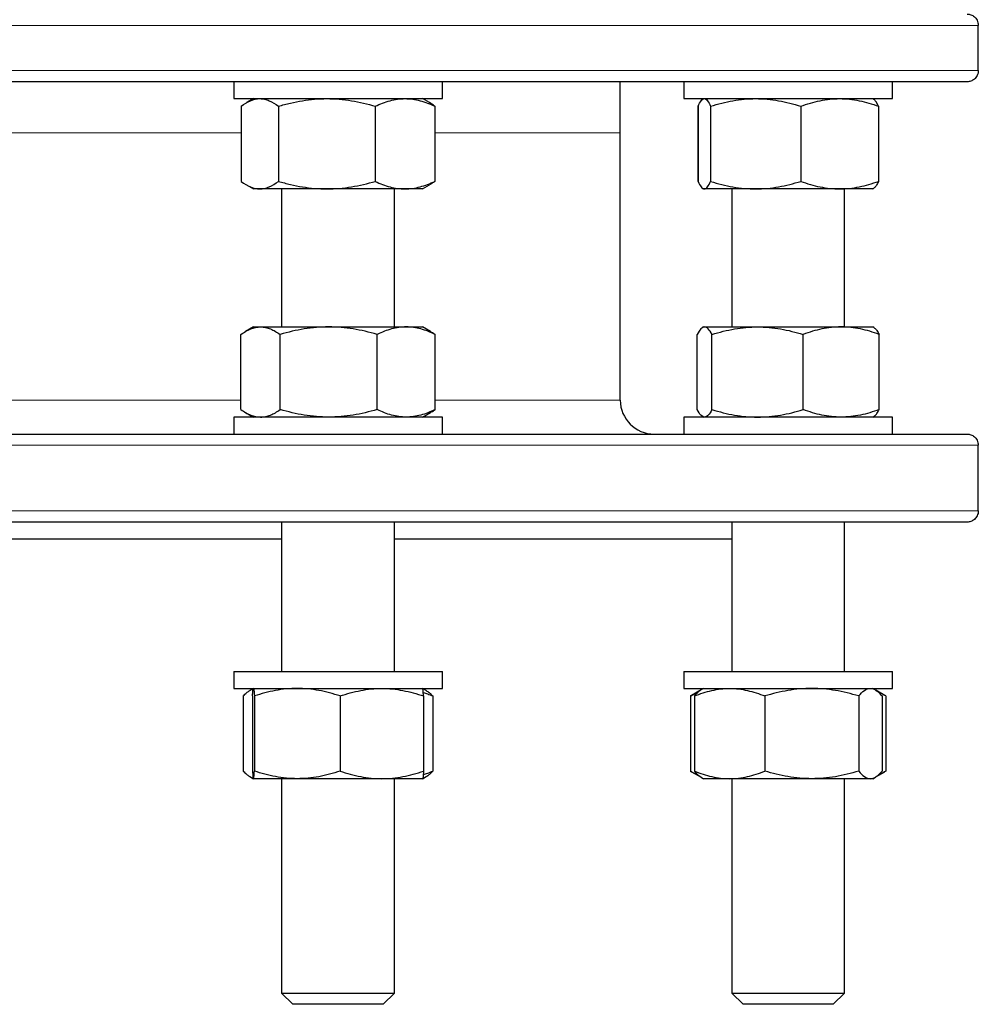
# Model space of a CAD drawing. Header units: millimetres. Extents: x 195 to 1027, y 66 to 856.
# Tile 2 of 7: x 370 to 540, y 66 to 240. Entities that reach past the tile are written whole.
import ezdxf

# ---------------------------------------------------------------- set-up
doc = ezdxf.new("R2010")
doc.units = ezdxf.units.MM

msp = doc.modelspace()

# ---------------------------------------------------------------- linework, layer by layer
at = {"color": 8, "linetype": 'Continuous', "lineweight": 18}
for p, q in [((540.42, 239.14), (200.46, 239.14)), ((200.46, 231.14), (540.42, 231.14)), ((370.44, 220.08), (331.17, 220.08)), ((409.72, 220.08), (370.44, 220.08)), ((476.94, 220.08), (444.06, 220.08)), ((331.12, 172.68), (409.67, 172.68)), ((444.1, 172.68), (476.94, 172.68)), ((540.42, 164.68), (200.46, 164.68)), ((200.46, 153.08), (540.42, 153.08))]:
    msp.add_line(p, q, dxfattribs=at)
at = {"color": 7, "linetype": 'Continuous', "lineweight": 25}
for p, q in [((540.42, 231.14), (540.42, 239.14)), ((538.44, 229.14), (202.44, 229.14)), ((408.39, 229.14), (408.39, 226.14)), ((445.39, 226.14), (445.39, 229.14)), ((476.94, 220.08), (476.94, 229.14)), ((488.21, 229.14), (488.21, 226.14)), ((525.21, 226.14), (525.21, 229.14)), ((408.39, 226.14), (445.39, 226.14)), ((411.89, 226.14), (410.66, 225.43)), ((443.12, 225.43), (441.89, 226.14)), ((488.21, 226.14), (525.21, 226.14)), ((491.71, 226.14), (491.58, 226.06)), ((521.85, 226.06), (521.71, 226.14)), ((521.85, 226.06), (521.85, 226.06)), ((409.72, 224.8), (409.72, 211.48)), ((416.33, 224.8), (416.33, 211.48)), ((433.5, 224.8), (433.5, 211.48)), ((444.06, 224.8), (444.06, 211.48)), ((490.7, 224.8), (490.72, 224.8)), ((490.7, 224.8), (490.7, 211.48)), ((490.72, 224.8), (490.72, 211.48)), ((492.96, 224.8), (492.96, 211.48)), ((508.96, 224.8), (508.96, 211.48)), ((522.71, 224.8), (522.71, 211.48)), ((522.72, 224.8), (522.72, 211.48)), ((476.94, 172.68), (476.94, 220.08)), ((490.7, 211.48), (490.72, 211.48)), ((410.66, 210.85), (411.89, 210.14)), ((413.02, 210.14), (411.89, 210.14)), ((424.91, 210.14), (413.02, 210.14)), ((416.89, 210.14), (416.89, 185.68)), ((438.78, 210.14), (424.91, 210.14)), ((436.89, 185.68), (436.89, 210.14)), ((441.89, 210.14), (438.78, 210.14)), ((441.89, 210.14), (443.12, 210.85)), ((491.58, 210.22), (491.71, 210.14)), ((491.84, 210.14), (491.71, 210.14)), ((500.96, 210.14), (491.84, 210.14)), ((496.71, 210.14), (496.71, 185.68)), ((515.83, 210.14), (500.96, 210.14)), ((521.71, 210.14), (515.83, 210.14)), ((516.71, 185.68), (516.71, 210.14)), ((521.71, 210.14), (521.85, 210.22)), ((521.85, 210.22), (521.85, 210.22)), ((411.89, 185.68), (410.51, 184.88)), ((411.89, 185.68), (413.15, 185.68)), ((413.15, 185.68), (425.24, 185.68)), ((425.24, 185.68), (438.98, 185.68)), ((438.98, 185.68), (441.89, 185.68)), ((443.27, 184.88), (441.89, 185.68)), ((491.71, 185.68), (491.54, 185.58)), ((491.71, 185.68), (491.89, 185.68)), ((491.89, 185.68), (501.27, 185.68)), ((501.27, 185.68), (516.09, 185.68)), ((516.09, 185.68), (521.71, 185.68)), ((521.89, 185.58), (521.71, 185.68)), ((409.67, 171.02), (409.67, 184.34)), ((416.63, 171.02), (416.63, 184.34)), ((433.85, 171.02), (433.85, 184.34)), ((444.1, 171.02), (444.1, 184.34)), ((490.58, 171.02), (490.58, 184.34)), ((493.2, 171.02), (493.2, 184.34)), ((509.34, 171.02), (509.34, 184.34)), ((522.85, 171.02), (522.85, 184.34)), ((408.39, 169.68), (408.39, 166.68)), ((442.79, 169.68), (408.39, 169.68)), ((410.51, 170.48), (411.89, 169.68)), ((441.89, 169.68), (443.27, 170.48)), ((445.39, 169.68), (442.79, 169.68)), ((445.39, 166.68), (445.39, 169.68)), ((488.21, 169.68), (488.21, 166.68)), ((525.21, 169.68), (488.21, 169.68)), ((491.54, 169.78), (491.71, 169.68)), ((521.71, 169.68), (521.89, 169.78)), ((525.21, 166.68), (525.21, 169.68)), ((202.44, 166.68), (538.44, 166.68)), ((540.42, 153.08), (540.42, 164.68)), ((538.44, 151.08), (202.44, 151.08)), ((416.89, 151.08), (416.89, 124.58)), ((436.89, 124.58), (436.89, 151.08)), ((496.71, 151.08), (496.71, 124.58)), ((516.71, 124.58), (516.71, 151.08)), ((324, 148.08), (416.89, 148.08)), ((436.89, 148.08), (496.71, 148.08)), ((408.39, 124.58), (408.39, 121.58)), ((408.39, 124.58), (445.39, 124.58)), ((445.39, 121.58), (445.39, 124.58)), ((488.21, 124.58), (488.21, 121.58)), ((488.21, 124.58), (493.12, 124.58)), ((493.12, 124.58), (525.21, 124.58)), ((525.21, 121.58), (525.21, 124.58)), ((408.39, 121.58), (445.39, 121.58)), ((411.89, 121.58), (411.27, 121.22)), ((442.51, 121.22), (441.89, 121.58)), ((488.21, 121.58), (493.12, 121.58)), ((491.26, 121.32), (489.59, 120.35)), ((491.71, 121.58), (491.26, 121.32)), ((493.12, 121.58), (525.21, 121.58)), ((522.17, 121.32), (521.71, 121.58)), ((523.84, 120.35), (522.28, 121.25)), ((410.07, 120.24), (410.07, 106.92)), ((411.72, 120.24), (411.72, 106.92)), ((412.07, 120.24), (412.07, 106.92)), ((427.24, 120.24), (427.24, 106.92)), ((442.06, 120.24), (442.06, 106.92)), ((443.71, 120.24), (443.71, 106.92)), ((489.59, 120.35), (489.4, 120.24)), ((489.4, 120.24), (489.4, 106.92)), ((490.08, 120.24), (490.08, 106.92)), ((502.57, 120.24), (502.57, 106.92)), ((519.21, 120.24), (519.21, 106.92)), ((523.35, 120.24), (523.35, 106.92)), ((524.03, 120.24), (524.03, 106.92)), ((489.59, 106.81), (489.4, 106.92)), ((489.59, 106.81), (491.26, 105.84)), ((522.28, 105.91), (523.84, 106.81)), ((411.27, 105.94), (411.89, 105.58)), ((419.65, 105.58), (411.89, 105.58)), ((416.89, 105.58), (416.89, 67.58)), ((434.65, 105.58), (419.65, 105.58)), ((441.88, 105.58), (434.65, 105.58)), ((436.89, 67.58), (436.89, 105.58)), ((441.89, 105.58), (442.51, 105.94)), ((491.26, 105.84), (491.71, 105.58)), ((496.32, 105.58), (491.71, 105.58)), ((510.89, 105.58), (496.32, 105.58)), ((496.71, 105.58), (496.71, 67.58)), ((521.28, 105.58), (510.89, 105.58)), ((516.71, 67.58), (516.71, 105.58)), ((521.71, 105.58), (521.28, 105.58)), ((521.71, 105.58), (522.17, 105.84)), ((416.89, 67.58), (418.89, 65.58)), ((416.89, 67.58), (436.89, 67.58)), ((434.89, 65.58), (436.89, 67.58)), ((496.71, 67.58), (498.71, 65.58)), ((496.71, 67.58), (516.71, 67.58)), ((514.71, 65.58), (516.71, 67.58)), ((434.89, 65.58), (418.89, 65.58)), ((514.71, 65.58), (498.71, 65.58))]:
    msp.add_line(p, q, dxfattribs=at)
msp.add_arc((482.94, 172.68), 6, 180, 270, dxfattribs=at)
for points, knots in [([(538.44, 241.14), (538.55, 241.14), (538.66, 241.13), (538.89, 241.09), (539, 241.06), (539.21, 240.99), (539.32, 240.94), (539.53, 240.82), (539.63, 240.75), (539.82, 240.59), (539.91, 240.49), (540.08, 240.28), (540.15, 240.16), (540.28, 239.9), (540.33, 239.76), (540.4, 239.46), (540.42, 239.3), (540.42, 239.14)], [0, 0, 0, 0, 0.125, 0.125, 0.25, 0.25, 0.375, 0.375, 0.5, 0.5, 0.625, 0.625, 0.75, 0.75, 0.875, 0.875, 1, 1, 1, 1]), ([(540.42, 231.14), (540.42, 230.98), (540.41, 230.82), (540.33, 230.52), (540.28, 230.38), (540.15, 230.12), (540.08, 230), (539.91, 229.79), (539.82, 229.69), (539.53, 229.45), (539.32, 229.33), (538.89, 229.18), (538.66, 229.14), (538.44, 229.14)], [0, 0, 0, 0, 0.125, 0.125, 0.25, 0.25, 0.375, 0.375, 0.5, 0.5, 0.75, 0.75, 1, 1, 1, 1]), ([(409.72, 224.8), (410.26, 225.21), (410.8, 225.55), (411.9, 226.01), (412.46, 226.14), (413.02, 226.14)], [0, 0, 0, 0, 0.5, 0.5, 1, 1, 1, 1]), ([(413.02, 226.14), (413.3, 226.14), (413.59, 226.11), (414.14, 225.99), (414.42, 225.9), (415.25, 225.55), (415.79, 225.21), (416.33, 224.8)], [0, 0, 0, 0, 0.25, 0.25, 0.5, 0.5, 1, 1, 1, 1]), ([(416.33, 224.8), (417.03, 225), (417.73, 225.19), (419.16, 225.52), (419.87, 225.66), (422.02, 226.01), (423.46, 226.14), (424.91, 226.14)], [0, 0, 0, 0, 0.25, 0.25, 0.5, 0.5, 1, 1, 1, 1]), ([(424.91, 226.14), (425.64, 226.14), (426.37, 226.11), (427.83, 225.99), (428.55, 225.89), (430.7, 225.54), (432.11, 225.2), (433.5, 224.8)], [0, 0, 0, 0, 0.25, 0.25, 0.5, 0.5, 1, 1, 1, 1]), ([(433.5, 224.8), (434.36, 225.21), (435.23, 225.55), (436.99, 226.01), (437.88, 226.14), (438.78, 226.14)], [0, 0, 0, 0, 0.5, 0.5, 1, 1, 1, 1]), ([(438.78, 226.14), (439.23, 226.14), (439.68, 226.11), (440.57, 225.99), (441.01, 225.9), (442.33, 225.55), (443.2, 225.21), (444.06, 224.8)], [0, 0, 0, 0, 0.25, 0.25, 0.5, 0.5, 1, 1, 1, 1]), ([(444.06, 224.8), (443.88, 224.93), (443.57, 225.16), (443.25, 225.35), (443.12, 225.43)], [0, 0, 0, 0, 0.570402, 1, 1, 1, 1]), ([(490.72, 224.8), (490.9, 225.21), (491.09, 225.55), (491.46, 226.01), (491.65, 226.14), (491.84, 226.14)], [0, 0, 0, 0, 0.5, 0.5, 1, 1, 1, 1]), ([(491.84, 226.14), (491.94, 226.14), (492.03, 226.11), (492.22, 225.99), (492.31, 225.9), (492.59, 225.55), (492.78, 225.21), (492.96, 224.8)], [0, 0, 0, 0, 0.25, 0.25, 0.5, 0.5, 1, 1, 1, 1]), ([(492.96, 224.8), (494.27, 225.21), (495.59, 225.55), (498.25, 226.01), (499.6, 226.14), (500.96, 226.14)], [0, 0, 0, 0, 0.5, 0.5, 1, 1, 1, 1]), ([(500.96, 226.14), (501.64, 226.14), (502.32, 226.11), (503.67, 225.99), (504.34, 225.9), (506.34, 225.55), (507.65, 225.21), (508.96, 224.8)], [0, 0, 0, 0, 0.25, 0.25, 0.5, 0.5, 1, 1, 1, 1]), ([(508.96, 224.8), (509.52, 225), (510.08, 225.19), (511.22, 225.52), (511.79, 225.66), (513.52, 226.01), (514.67, 226.14), (515.83, 226.14)], [0, 0, 0, 0, 0.25, 0.25, 0.5, 0.5, 1, 1, 1, 1]), ([(515.83, 226.14), (516.41, 226.14), (517, 226.11), (518.17, 225.99), (518.75, 225.89), (520.47, 225.54), (521.6, 225.2), (522.71, 224.8)], [0, 0, 0, 0, 0.25, 0.25, 0.5, 0.5, 1, 1, 1, 1]), ([(522.71, 224.8), (522.65, 224.93), (522.53, 225.19), (522.34, 225.52), (522.16, 225.78), (521.99, 225.97), (521.88, 226.03), (521.84, 226.06)], [0, 0, 0, 0, 0.212483, 0.425027, 0.63746, 0.853905, 1, 1, 1, 1]), ([(409.72, 211.48), (410.26, 211.07), (410.8, 210.73), (411.9, 210.27), (412.46, 210.14), (413.02, 210.14)], [0, 0, 0, 0, 0.5, 0.5, 1, 1, 1, 1]), ([(413.02, 210.14), (413.3, 210.14), (413.59, 210.17), (414.14, 210.29), (414.42, 210.39), (415.25, 210.74), (415.79, 211.07), (416.33, 211.48)], [0, 0, 0, 0, 0.25, 0.25, 0.5, 0.5, 1, 1, 1, 1]), ([(416.33, 211.48), (417.03, 211.28), (417.73, 211.09), (419.16, 210.76), (419.87, 210.62), (422.02, 210.27), (423.46, 210.14), (424.91, 210.14)], [0, 0, 0, 0, 0.25, 0.25, 0.5, 0.5, 1, 1, 1, 1]), ([(424.91, 210.14), (425.64, 210.14), (426.37, 210.17), (427.83, 210.3), (428.55, 210.39), (430.7, 210.74), (432.11, 211.08), (433.5, 211.48)], [0, 0, 0, 0, 0.25, 0.25, 0.5, 0.5, 1, 1, 1, 1]), ([(433.5, 211.48), (434.36, 211.07), (435.23, 210.73), (436.99, 210.27), (437.88, 210.14), (438.78, 210.14)], [0, 0, 0, 0, 0.5, 0.5, 1, 1, 1, 1]), ([(438.78, 210.14), (439.23, 210.14), (439.68, 210.17), (440.57, 210.29), (441.01, 210.39), (442.33, 210.74), (443.2, 211.07), (444.06, 211.48)], [0, 0, 0, 0, 0.25, 0.25, 0.5, 0.5, 1, 1, 1, 1]), ([(444.06, 211.48), (443.88, 211.35), (443.57, 211.12), (443.25, 210.93), (443.12, 210.86)], [0, 0, 0, 0, 0.5704022, 1, 1, 1, 1]), ([(490.72, 211.48), (490.9, 211.07), (491.09, 210.73), (491.46, 210.27), (491.65, 210.14), (491.84, 210.14)], [0, 0, 0, 0, 0.5, 0.5, 1, 1, 1, 1]), ([(491.84, 210.14), (491.94, 210.14), (492.03, 210.17), (492.22, 210.29), (492.31, 210.39), (492.59, 210.74), (492.78, 211.07), (492.96, 211.48)], [0, 0, 0, 0, 0.25, 0.25, 0.5, 0.5, 1, 1, 1, 1]), ([(492.96, 211.48), (494.27, 211.07), (495.59, 210.73), (498.25, 210.27), (499.6, 210.14), (500.96, 210.14)], [0, 0, 0, 0, 0.5, 0.5, 1, 1, 1, 1]), ([(500.96, 210.14), (501.64, 210.14), (502.32, 210.17), (503.67, 210.29), (504.34, 210.39), (506.34, 210.74), (507.65, 211.07), (508.96, 211.48)], [0, 0, 0, 0, 0.25, 0.25, 0.5, 0.5, 1, 1, 1, 1]), ([(508.96, 211.48), (509.52, 211.28), (510.08, 211.09), (511.22, 210.76), (511.79, 210.62), (513.52, 210.27), (514.67, 210.14), (515.83, 210.14)], [0, 0, 0, 0, 0.25, 0.25, 0.5, 0.5, 1, 1, 1, 1]), ([(515.83, 210.14), (516.41, 210.14), (517, 210.17), (518.17, 210.3), (518.75, 210.39), (520.47, 210.74), (521.6, 211.08), (522.71, 211.48)], [0, 0, 0, 0, 0.25, 0.25, 0.5, 0.5, 1, 1, 1, 1]), ([(522.71, 211.48), (522.65, 211.35), (522.53, 211.09), (522.34, 210.76), (522.16, 210.5), (521.99, 210.31), (521.88, 210.25), (521.84, 210.22)], [0, 0, 0, 0, 0.212483, 0.425027, 0.63746, 0.853905, 1, 1, 1, 1]), ([(409.67, 184.34), (409.96, 184.54), (410.24, 184.73), (410.82, 185.06), (411.11, 185.2), (411.98, 185.55), (412.57, 185.68), (413.15, 185.68)], [0, 0, 0, 0, 0.25, 0.25, 0.5, 0.5, 1, 1, 1, 1]), ([(413.15, 185.68), (413.45, 185.68), (413.74, 185.65), (414.34, 185.52), (414.63, 185.43), (415.5, 185.08), (416.07, 184.74), (416.63, 184.34)], [0, 0, 0, 0, 0.25, 0.25, 0.5, 0.5, 1, 1, 1, 1]), ([(425.24, 185.68), (424.51, 185.68), (423.78, 185.65), (422.33, 185.52), (421.61, 185.43), (419.46, 185.08), (418.04, 184.75), (416.63, 184.34)], [0, 0, 0, 0, 0.25, 0.25, 0.5, 0.5, 1, 1, 1, 1]), ([(433.85, 184.34), (432.44, 184.75), (431.02, 185.08), (428.16, 185.55), (426.71, 185.68), (425.24, 185.68)], [0, 0, 0, 0, 0.5, 0.5, 1, 1, 1, 1]), ([(438.98, 185.68), (438.54, 185.68), (438.11, 185.65), (437.24, 185.52), (436.81, 185.43), (435.53, 185.08), (434.69, 184.75), (433.85, 184.34)], [0, 0, 0, 0, 0.25, 0.25, 0.5, 0.5, 1, 1, 1, 1]), ([(444.1, 184.34), (443.27, 184.75), (442.42, 185.08), (440.71, 185.55), (439.85, 185.68), (438.98, 185.68)], [0, 0, 0, 0, 0.5, 0.5, 1, 1, 1, 1]), ([(491.89, 185.68), (491.78, 185.68), (491.66, 185.65), (491.44, 185.52), (491.33, 185.43), (491.01, 185.08), (490.79, 184.75), (490.58, 184.34)], [0, 0, 0, 0, 0.25, 0.25, 0.5, 0.5, 1, 1, 1, 1]), ([(493.2, 184.34), (492.98, 184.75), (492.77, 185.08), (492.33, 185.55), (492.11, 185.68), (491.89, 185.68)], [0, 0, 0, 0, 0.5, 0.5, 1, 1, 1, 1]), ([(493.2, 184.34), (493.85, 184.54), (494.52, 184.73), (495.86, 185.06), (496.53, 185.2), (498.55, 185.55), (499.9, 185.68), (501.27, 185.68)], [0, 0, 0, 0, 0.25, 0.25, 0.5, 0.5, 1, 1, 1, 1]), ([(501.27, 185.68), (501.95, 185.68), (502.63, 185.65), (504.01, 185.52), (504.69, 185.43), (506.71, 185.08), (508.03, 184.74), (509.34, 184.34)], [0, 0, 0, 0, 0.25, 0.25, 0.5, 0.5, 1, 1, 1, 1]), ([(516.09, 185.68), (515.52, 185.68), (514.94, 185.65), (513.8, 185.52), (513.24, 185.43), (511.55, 185.08), (510.44, 184.75), (509.34, 184.34)], [0, 0, 0, 0, 0.25, 0.25, 0.5, 0.5, 1, 1, 1, 1]), ([(522.85, 184.34), (521.75, 184.75), (520.63, 185.08), (518.38, 185.55), (517.25, 185.68), (516.09, 185.68)], [0, 0, 0, 0, 0.5, 0.5, 1, 1, 1, 1]), ([(521.89, 185.57), (521.94, 185.54), (522.06, 185.47), (522.25, 185.28), (522.45, 185.02), (522.65, 184.71), (522.79, 184.46), (522.85, 184.34)], [0, 0, 0, 0, 0.156708, 0.364678, 0.576406, 0.78823, 1, 1, 1, 1]), ([(443.27, 184.87), (443.34, 184.83), (443.62, 184.68), (443.9, 184.49), (444.1, 184.34)], [0, 0, 0, 0, 0.245669, 1, 1, 1, 1]), ([(409.67, 171.02), (409.96, 170.81), (410.24, 170.63), (410.82, 170.3), (411.11, 170.15), (411.98, 169.8), (412.57, 169.68), (413.15, 169.68)], [0, 0, 0, 0, 0.25, 0.25, 0.5, 0.5, 1, 1, 1, 1]), ([(413.15, 169.68), (413.45, 169.68), (413.74, 169.71), (414.34, 169.83), (414.63, 169.92), (415.5, 170.28), (416.07, 170.61), (416.63, 171.02)], [0, 0, 0, 0, 0.25, 0.25, 0.5, 0.5, 1, 1, 1, 1]), ([(425.24, 169.68), (424.51, 169.68), (423.78, 169.71), (422.33, 169.83), (421.61, 169.92), (419.46, 170.27), (418.04, 170.61), (416.63, 171.02)], [0, 0, 0, 0, 0.25, 0.25, 0.5, 0.5, 1, 1, 1, 1]), ([(433.85, 171.02), (432.44, 170.61), (431.02, 170.27), (428.16, 169.81), (426.71, 169.68), (425.24, 169.68)], [0, 0, 0, 0, 0.5, 0.5, 1, 1, 1, 1]), ([(438.98, 169.68), (438.54, 169.68), (438.11, 169.71), (437.24, 169.83), (436.81, 169.92), (435.53, 170.27), (434.69, 170.61), (433.85, 171.02)], [0, 0, 0, 0, 0.25, 0.25, 0.5, 0.5, 1, 1, 1, 1]), ([(444.1, 171.02), (443.27, 170.61), (442.42, 170.27), (440.71, 169.81), (439.85, 169.68), (438.98, 169.68)], [0, 0, 0, 0, 0.5, 0.5, 1, 1, 1, 1]), ([(443.27, 170.48), (443.34, 170.52), (443.62, 170.67), (443.9, 170.87), (444.1, 171.02)], [0, 0, 0, 0, 0.245669, 1, 1, 1, 1]), ([(491.89, 169.68), (491.78, 169.68), (491.66, 169.71), (491.44, 169.83), (491.33, 169.92), (491.01, 170.27), (490.79, 170.61), (490.58, 171.02)], [0, 0, 0, 0, 0.25, 0.25, 0.5, 0.5, 1, 1, 1, 1]), ([(493.2, 171.02), (492.98, 170.61), (492.77, 170.27), (492.33, 169.81), (492.11, 169.68), (491.89, 169.68)], [0, 0, 0, 0, 0.5, 0.5, 1, 1, 1, 1]), ([(493.2, 171.02), (493.85, 170.81), (494.52, 170.63), (495.86, 170.3), (496.53, 170.15), (498.55, 169.8), (499.9, 169.68), (501.27, 169.68)], [0, 0, 0, 0, 0.25, 0.25, 0.5, 0.5, 1, 1, 1, 1]), ([(501.27, 169.68), (501.95, 169.68), (502.63, 169.71), (504.01, 169.83), (504.69, 169.92), (506.71, 170.28), (508.03, 170.61), (509.34, 171.02)], [0, 0, 0, 0, 0.25, 0.25, 0.5, 0.5, 1, 1, 1, 1]), ([(516.09, 169.68), (515.52, 169.68), (514.94, 169.71), (513.8, 169.83), (513.24, 169.92), (511.55, 170.27), (510.44, 170.61), (509.34, 171.02)], [0, 0, 0, 0, 0.25, 0.25, 0.5, 0.5, 1, 1, 1, 1]), ([(522.85, 171.02), (521.75, 170.61), (520.63, 170.27), (518.38, 169.81), (517.25, 169.68), (516.09, 169.68)], [0, 0, 0, 0, 0.5, 0.5, 1, 1, 1, 1]), ([(521.89, 169.79), (521.94, 169.82), (522.06, 169.89), (522.25, 170.08), (522.45, 170.34), (522.65, 170.65), (522.79, 170.89), (522.85, 171.02)], [0, 0, 0, 0, 0.156708, 0.364678, 0.576406, 0.78823, 1, 1, 1, 1]), ([(538.44, 166.68), (538.55, 166.68), (538.66, 166.67), (538.89, 166.63), (539, 166.6), (539.21, 166.53), (539.32, 166.48), (539.53, 166.36), (539.63, 166.29), (539.82, 166.12), (539.91, 166.03), (540.08, 165.82), (540.15, 165.7), (540.28, 165.44), (540.33, 165.3), (540.4, 165), (540.42, 164.84), (540.42, 164.68)], [0, 0, 0, 0, 0.125, 0.125, 0.25, 0.25, 0.375, 0.375, 0.5, 0.5, 0.625, 0.625, 0.75, 0.75, 0.875, 0.875, 1, 1, 1, 1]), ([(540.42, 153.08), (540.42, 152.92), (540.41, 152.76), (540.33, 152.46), (540.28, 152.32), (540.15, 152.06), (540.08, 151.94), (539.91, 151.73), (539.82, 151.63), (539.53, 151.39), (539.32, 151.27), (538.89, 151.11), (538.66, 151.08), (538.44, 151.08)], [0, 0, 0, 0, 0.125, 0.125, 0.25, 0.25, 0.375, 0.375, 0.5, 0.5, 0.75, 0.75, 1, 1, 1, 1]), ([(410.07, 120.24), (410.17, 120.34), (410.37, 120.54), (410.72, 120.85), (411.12, 121.14), (411.51, 121.37), (411.75, 121.44), (411.84, 121.47)], [0, 0, 0, 0, 0.173741, 0.347615, 0.597093, 0.846545, 1, 1, 1, 1]), ([(411.72, 120.24), (411.75, 120.65), (411.77, 120.98), (411.83, 121.45), (411.86, 121.58), (411.89, 121.58)], [0, 0, 0, 0, 0.5, 0.5, 1, 1, 1, 1]), ([(411.89, 121.58), (411.91, 121.58), (411.92, 121.55), (411.95, 121.42), (411.96, 121.33), (412.01, 120.98), (412.04, 120.65), (412.07, 120.24)], [0, 0, 0, 0, 0.25, 0.25, 0.5, 0.5, 1, 1, 1, 1]), ([(419.65, 121.58), (419.01, 121.58), (418.37, 121.55), (417.08, 121.42), (416.43, 121.33), (414.53, 120.98), (413.29, 120.64), (412.07, 120.24)], [0, 0, 0, 0, 0.25, 0.25, 0.5, 0.5, 1, 1, 1, 1]), ([(427.24, 120.24), (426.62, 120.44), (426, 120.63), (424.74, 120.96), (424.11, 121.1), (422.21, 121.45), (420.93, 121.58), (419.65, 121.58)], [0, 0, 0, 0, 0.25, 0.25, 0.5, 0.5, 1, 1, 1, 1]), ([(427.24, 120.24), (428.45, 120.65), (429.67, 120.98), (432.14, 121.45), (433.38, 121.58), (434.65, 121.58)], [0, 0, 0, 0, 0.5, 0.5, 1, 1, 1, 1]), ([(434.65, 121.58), (435.28, 121.58), (435.91, 121.55), (437.16, 121.42), (437.78, 121.33), (439.63, 120.98), (440.85, 120.65), (442.06, 120.24)], [0, 0, 0, 0, 0.25, 0.25, 0.5, 0.5, 1, 1, 1, 1]), ([(442.06, 120.24), (442.03, 120.65), (442, 120.98), (441.94, 121.45), (441.91, 121.58), (441.88, 121.58)], [0, 0, 0, 0, 0.5, 0.5, 1, 1, 1, 1]), ([(442.01, 120.86), (442.27, 120.78), (442.84, 120.59), (443.4, 120.36), (443.71, 120.24)], [0, 0, 0, 0, 0.455609, 1, 1, 1, 1]), ([(442.5, 121.21), (442.61, 121.15), (442.87, 121), (443.27, 120.67), (443.56, 120.38), (443.71, 120.24)], [0, 0, 0, 0, 0.2701, 0.635034, 1, 1, 1, 1]), ([(489.4, 120.24), (489.64, 120.37), (490.06, 120.6), (490.48, 120.78), (490.66, 120.86)], [0, 0, 0, 0, 0.576768, 1, 1, 1, 1]), ([(490.08, 120.24), (491.1, 120.65), (492.13, 120.98), (494.21, 121.45), (495.26, 121.58), (496.32, 121.58)], [0, 0, 0, 0, 0.5, 0.5, 1, 1, 1, 1]), ([(491.27, 121.31), (491.19, 121.27), (491.01, 121.16), (490.72, 120.92), (490.39, 120.61), (490.18, 120.36), (490.08, 120.24)], [0, 0, 0, 0, 0.188294, 0.458804, 0.729436, 1, 1, 1, 1]), ([(496.32, 121.58), (496.85, 121.58), (497.39, 121.55), (498.44, 121.42), (498.96, 121.33), (500.52, 120.98), (501.55, 120.65), (502.57, 120.24)], [0, 0, 0, 0, 0.25, 0.25, 0.5, 0.5, 1, 1, 1, 1]), ([(510.89, 121.58), (510.18, 121.58), (509.48, 121.55), (508.06, 121.42), (507.36, 121.33), (505.28, 120.98), (503.91, 120.64), (502.57, 120.24)], [0, 0, 0, 0, 0.25, 0.25, 0.5, 0.5, 1, 1, 1, 1]), ([(519.21, 120.24), (518.53, 120.44), (517.85, 120.63), (516.47, 120.96), (515.77, 121.1), (513.69, 121.45), (512.29, 121.58), (510.89, 121.58)], [0, 0, 0, 0, 0.25, 0.25, 0.5, 0.5, 1, 1, 1, 1]), ([(519.21, 120.24), (519.54, 120.65), (519.89, 120.98), (520.58, 121.45), (520.93, 121.58), (521.28, 121.58)], [0, 0, 0, 0, 0.5, 0.5, 1, 1, 1, 1]), ([(521.28, 121.58), (521.45, 121.58), (521.63, 121.55), (521.98, 121.42), (522.15, 121.33), (522.67, 120.98), (523.01, 120.65), (523.35, 120.24)], [0, 0, 0, 0, 0.25, 0.25, 0.5, 0.5, 1, 1, 1, 1]), ([(524.03, 120.24), (523.86, 120.34), (523.51, 120.54), (523.06, 120.77), (522.79, 120.89), (522.7, 120.92)], [0, 0, 0, 0, 0.397258, 0.794818, 1, 1, 1, 1]), ([(410.07, 106.92), (410.17, 106.82), (410.37, 106.61), (410.72, 106.31), (411.12, 106.01), (411.51, 105.79), (411.75, 105.72), (411.84, 105.69)], [0, 0, 0, 0, 0.1737413, 0.3476146, 0.5970929, 0.8465451, 1, 1, 1, 1]), ([(411.72, 106.92), (411.75, 106.51), (411.77, 106.17), (411.83, 105.71), (411.86, 105.58), (411.89, 105.58)], [0, 0, 0, 0, 0.5, 0.5, 1, 1, 1, 1]), ([(411.89, 105.58), (411.91, 105.58), (411.92, 105.61), (411.95, 105.73), (411.96, 105.82), (412.01, 106.17), (412.04, 106.51), (412.07, 106.92)], [0, 0, 0, 0, 0.25, 0.25, 0.5, 0.5, 1, 1, 1, 1]), ([(419.65, 105.58), (419.01, 105.58), (418.37, 105.61), (417.08, 105.73), (416.43, 105.82), (414.53, 106.18), (413.29, 106.51), (412.07, 106.92)], [0, 0, 0, 0, 0.25, 0.25, 0.5, 0.5, 1, 1, 1, 1]), ([(427.24, 106.92), (426.62, 106.71), (426, 106.53), (424.74, 106.2), (424.11, 106.05), (422.21, 105.7), (420.93, 105.58), (419.65, 105.58)], [0, 0, 0, 0, 0.25, 0.25, 0.5, 0.5, 1, 1, 1, 1]), ([(427.24, 106.92), (428.45, 106.51), (429.67, 106.17), (432.14, 105.71), (433.38, 105.58), (434.65, 105.58)], [0, 0, 0, 0, 0.5, 0.5, 1, 1, 1, 1]), ([(434.65, 105.58), (435.28, 105.58), (435.91, 105.61), (437.16, 105.73), (437.78, 105.82), (439.63, 106.17), (440.85, 106.51), (442.06, 106.92)], [0, 0, 0, 0, 0.25, 0.25, 0.5, 0.5, 1, 1, 1, 1]), ([(442.06, 106.92), (442.03, 106.51), (442, 106.17), (441.94, 105.71), (441.91, 105.58), (441.88, 105.58)], [0, 0, 0, 0, 0.5, 0.5, 1, 1, 1, 1]), ([(442.01, 106.3), (442.27, 106.38), (442.84, 106.57), (443.4, 106.79), (443.71, 106.92)], [0, 0, 0, 0, 0.455609, 1, 1, 1, 1]), ([(442.5, 105.94), (442.61, 106.01), (442.87, 106.16), (443.27, 106.49), (443.56, 106.77), (443.71, 106.92)], [0, 0, 0, 0, 0.2701001, 0.6350338, 1, 1, 1, 1]), ([(489.4, 106.92), (489.64, 106.79), (490.06, 106.56), (490.48, 106.38), (490.66, 106.3)], [0, 0, 0, 0, 0.576768, 1, 1, 1, 1]), ([(490.08, 106.92), (491.1, 106.51), (492.13, 106.17), (494.21, 105.71), (495.26, 105.58), (496.32, 105.58)], [0, 0, 0, 0, 0.5, 0.5, 1, 1, 1, 1]), ([(491.27, 105.84), (491.19, 105.89), (491.01, 106), (490.72, 106.24), (490.39, 106.55), (490.18, 106.79), (490.08, 106.92)], [0, 0, 0, 0, 0.188294, 0.458804, 0.729436, 1, 1, 1, 1]), ([(496.32, 105.58), (496.85, 105.58), (497.39, 105.61), (498.44, 105.73), (498.96, 105.82), (500.52, 106.17), (501.55, 106.51), (502.57, 106.92)], [0, 0, 0, 0, 0.25, 0.25, 0.5, 0.5, 1, 1, 1, 1]), ([(510.89, 105.58), (510.18, 105.58), (509.48, 105.61), (508.06, 105.73), (507.36, 105.82), (505.28, 106.18), (503.91, 106.51), (502.57, 106.92)], [0, 0, 0, 0, 0.25, 0.25, 0.5, 0.5, 1, 1, 1, 1]), ([(519.21, 106.92), (518.53, 106.71), (517.85, 106.53), (516.47, 106.2), (515.77, 106.05), (513.69, 105.7), (512.29, 105.58), (510.89, 105.58)], [0, 0, 0, 0, 0.25, 0.25, 0.5, 0.5, 1, 1, 1, 1]), ([(519.21, 106.92), (519.54, 106.51), (519.89, 106.17), (520.58, 105.71), (520.93, 105.58), (521.28, 105.58)], [0, 0, 0, 0, 0.5, 0.5, 1, 1, 1, 1]), ([(521.28, 105.58), (521.45, 105.58), (521.63, 105.61), (521.98, 105.73), (522.15, 105.82), (522.67, 106.17), (523.01, 106.51), (523.35, 106.92)], [0, 0, 0, 0, 0.25, 0.25, 0.5, 0.5, 1, 1, 1, 1]), ([(524.03, 106.92), (523.86, 106.82), (523.51, 106.61), (523.06, 106.38), (522.79, 106.27), (522.7, 106.23)], [0, 0, 0, 0, 0.397258, 0.794818, 1, 1, 1, 1])]:
    msp.add_open_spline(points, degree=3, knots=knots, dxfattribs=at)

doc.saveas('drawing.dxf')
